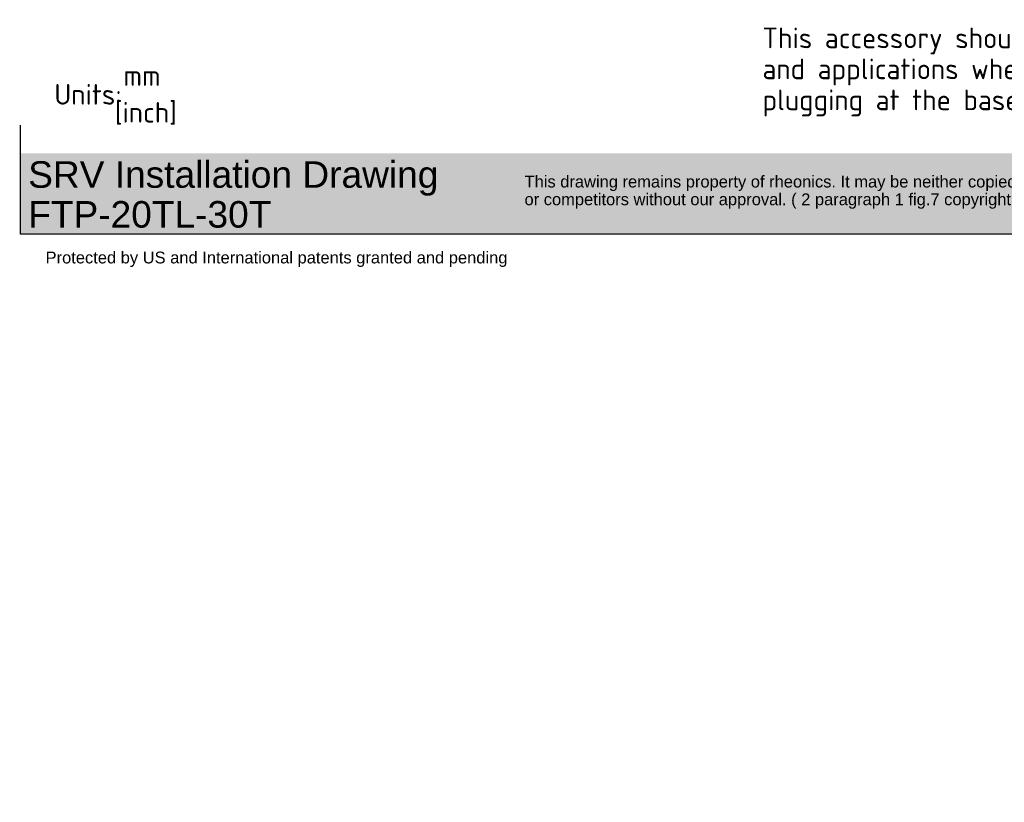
# Paper-space layout 'Sheet1' of a CAD drawing. Header units: millimetres. Extents: x 0 to 296, y -84 to 200.
# Tile 1 of 4: x 0 to 167, y -84 to 49. Entities that reach past the tile are written whole.
import ezdxf
from ezdxf.entities.mleader import LeaderData, LeaderLine
from ezdxf.enums import TextEntityAlignment as Align
from ezdxf.math import Vec2, Vec3

# ---------------------------------------------------------------- set-up
doc = ezdxf.new("R2010")
doc.units = ezdxf.units.MM
doc.layers.add('Default', color=7, linetype='Continuous')
doc.styles.add('SEACAD_Solid_Edge_ISO', font='seiso.ttf')

# ---------------------------------------------------------------- blocks, each defined once
blk = doc.blocks.new('_Dot')
at = {"color": 0, "linetype": 'ByBlock', "lineweight": -2}
blk.add_line((-0.5, 0), (-1, 0), dxfattribs=at)
at = {"color": 0, "linetype": 'ByBlock', "const_width": 0.5}
blk.add_lwpolyline([(-0.25, 0, 1), (0.25, 0, 1)], format="xyb", close=True, dxfattribs=at)
blk = doc.blocks.new('SEANNOT_GROUP12')
at = {"layer": 'Default', "linetype": 'Continuous'}
blk.add_hatch(color=7, dxfattribs=at).paths.add_polyline_path([(228.35, 65.67), (230.41, 68.55), (227.52, 66.49)])
at = {"layer": 'Default', "color": 7, "linetype": 'Continuous'}
blk.add_line((207.21, 45.64), (201.96, 45.64), dxfattribs=at)
blk.add_lwpolyline([(207.21, 45.64), (229.47, 67.61), (230.41, 68.55)], dxfattribs=at)
at = {"layer": 'Default', "color": 7, "linetype": 'Continuous', "style": 'SEACAD_Solid_Edge_ISO'}
for s, p in [('This accessory should not be used in fluids', (125.96, 47.39)), ('and applications where there is a chance of', (125.96, 42.14)), ('plugging at the base of the sensor.', (125.96, 36.89))]:
    blk.add_text(s, height=3.5, dxfattribs=at).set_placement(p, align=Align.TOP_LEFT)

psp = doc.layouts.new('Sheet1')

# ---------------------------------------------------------------- hatches: boundary and pattern name
at = {"layer": 'Default', "linetype": 'Continuous'}
psp.add_hatch(color=7, dxfattribs=at).paths.add_polyline_path([(207.949, 26.057), (0.068, 26.057), (0.068, 12.599), (207.949, 12.599)])

# ---------------------------------------------------------------- linework, layer by layer
at = {"layer": 'Default', "color": 7, "linetype": 'Continuous'}
for p, q in [((0.23, 12.363), (0.23, 30.84)), ((208.108, 12.363), (0.23, 12.363))]:
    psp.add_line(p, q, dxfattribs=at)

# ---------------------------------------------------------------- block references
at = {"layer": 'Default'}
psp.add_blockref('SEANNOT_GROUP12', (0, 0), dxfattribs=at)

# ---------------------------------------------------------------- leaders
at = {"layer": 'Default', "color": 7, "linetype": 'Continuous'}
ml = psp.add_multileader_mtext('Standard', dxfattribs=at)
ml.set_content('{\\pxsm0.9;\\fSolid Edge ISO|b0||i0||c0|p34;\\W1.;mm\\P}', color=7)
ml.set_leader_properties()
ml.set_arrow_properties(name='DOT')
ml.build(insert=Vec2(0, 0))
ml.multileader.update_dxf_attribs({"leader_type": 0, "dogleg_length": 0, "arrow_head_size": 3.5})
ctx = ml.context
ctx.base_point, ctx.char_height, ctx.arrow_head_size, ctx.landing_gap_size = Vec3(16.436, 39.27), 3.5, 3.5, 1.225
ctx.mtext.insert = Vec3(17.661, 41.02)
ml = psp.add_multileader_mtext('Standard', dxfattribs=at)
ml.set_content('{\\pxsm0.9;\\fSolid Edge ISO|b0||i0||c0|p34;\\W1.;Units:\\P}', color=7)
ml.set_leader_properties()
ml.set_arrow_properties(name='DOT')
ml.build(insert=Vec2(0, 0))
ml.multileader.update_dxf_attribs({"leader_type": 0, "dogleg_length": 0, "arrow_head_size": 3.5})
ctx = ml.context
ctx.base_point, ctx.char_height, ctx.arrow_head_size, ctx.landing_gap_size = Vec3(4.715, 36.072), 3.5, 3.5, 1.225
ctx.mtext.insert = Vec3(5.94, 37.831)
ml = psp.add_multileader_mtext('Standard', dxfattribs=at)
ml.set_content('{\\pxsm0.9;\\fSolid Edge ISO|b0||i0||c0|p34;\\W1.;[inch]\\P}', color=7)
ml.set_leader_properties()
ml.build(insert=Vec2(0, 0))
ml.multileader.update_dxf_attribs({"dogleg_length": 0, "arrow_head_size": 0.805})
ctx = ml.context
ctx.base_point, ctx.char_height, ctx.arrow_head_size, ctx.landing_gap_size = Vec3(14.967, 33.026), 3.5, 0.805, 1.225
ctx.mtext.insert = Vec3(16.192, 34.782)
ml = psp.add_multileader_mtext('Standard', dxfattribs=at)
ml.set_content('{\\pxsm0.9;\\fArial|b0||i0||c0|p34;\\W1.;SRV Installation Drawing\\PFTP-20TL-30T\\P}', color=7)
ml.set_leader_properties()
ml.set_arrow_properties(name='DOT')
ml.build(insert=Vec2(0, 0))
ml.multileader.update_dxf_attribs({"leader_type": 0, "dogleg_length": 0, "arrow_head_size": 4.5})
ctx = ml.context
ctx.base_point, ctx.char_height, ctx.arrow_head_size, ctx.landing_gap_size = Vec3(-0.066, 22.459), 4.5, 4.5, 1.575
ctx.mtext.insert = Vec3(1.509, 24.747)
ml = psp.add_multileader_mtext('Standard', dxfattribs=at)
ml.set_content('{\\pxsm0.9;\\fArial|b0||i0||c0|p34;\\W1.;This drawing remains property of rheonics. It may be neither copied nor informed to third persons \\Por competitors without our approval. ( 2 paragraph 1 fig.7 copyright act of 9th Sept. 1965)\\P}', color=7)
ml.set_leader_properties()
ml.set_arrow_properties(name='DOT')
ml.build(insert=Vec2(0, 0))
ml.multileader.update_dxf_attribs({"leader_type": 0, "dogleg_length": 0, "arrow_head_size": 2})
ctx = ml.context
ctx.base_point, ctx.char_height, ctx.arrow_head_size, ctx.landing_gap_size = Vec3(84.93, 21.004), 2, 2, 0.7
ctx.mtext.insert = Vec3(85.63, 22.298)
ml = psp.add_multileader_mtext('Standard', dxfattribs=at)
ml.set_content('{\\pxsm0.9;\\fArial|b0||i0||c0|p34;\\W1.;Protected by US and International patents granted and pending\\P}', color=7)
ml.set_leader_properties()
ml.set_arrow_properties(name='DOT')
ml.build(insert=Vec2(0, 0))
ml.multileader.update_dxf_attribs({"leader_type": 0, "dogleg_length": 0, "arrow_head_size": 2})
ctx = ml.context
ctx.base_point, ctx.char_height, ctx.arrow_head_size, ctx.landing_gap_size = Vec3(3.757, 8.139), 2, 2, 0.7
ctx.mtext.insert = Vec3(4.457, 9.432)

doc.saveas('drawing.dxf')
